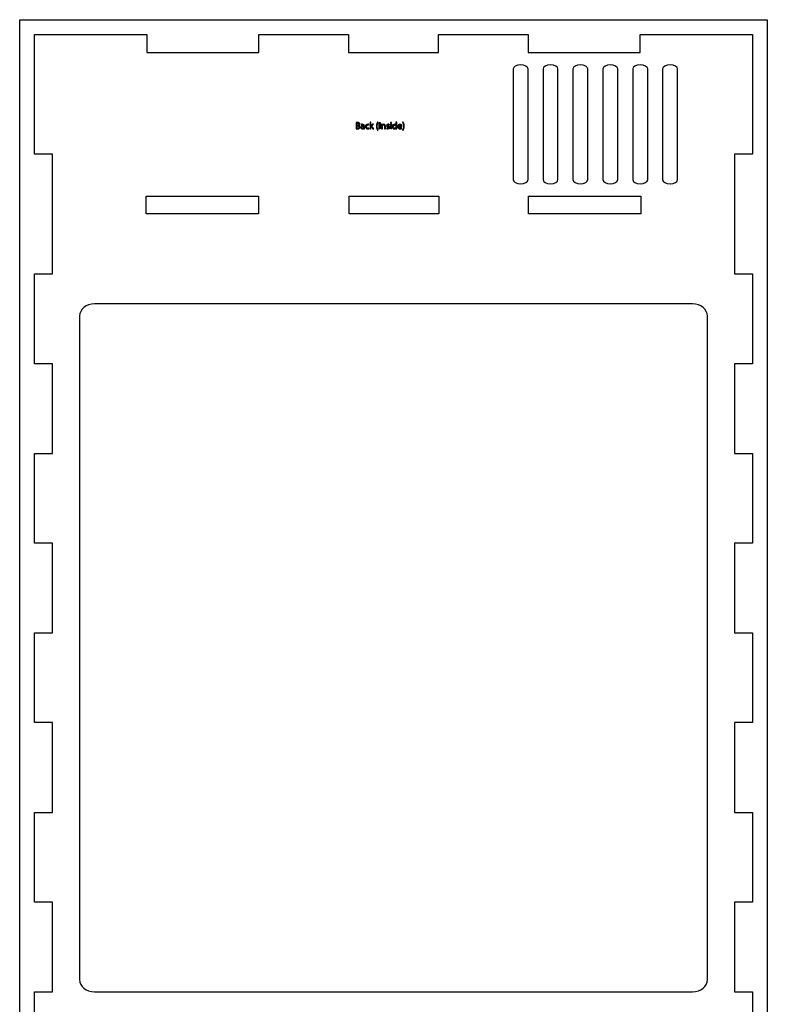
# Model space of a CAD drawing. Extents: x -155 to 554, y -508 to 909.
# Tile 2 of 2: x -155 to 554, y -24 to 909. Entities that reach past the tile are written whole.
import ezdxf

# ---------------------------------------------------------------- set-up
doc = ezdxf.new("R2010")
doc.units = 0
doc.header["$MEASUREMENT"] = 0
doc.layers.add('LAYER_1', color=7, linetype='CONTINUOUS')

# ---------------------------------------------------------------- blocks, each defined once
blk = doc.blocks.new('BLOCK_2')
at = {"layer": 'LAYER_1', "color": 7}
blk.add_lwpolyline([(-140.66, 894.99), (-34.36, 894.99), (-34.36, 877.98), (71.94, 877.98), (71.94, 894.99), (156.98, 894.99), (156.98, 877.98), (242.02, 877.98), (242.02, 894.99), (327.06, 894.99), (327.06, 877.98), (433.36, 877.98), (433.36, 894.99), (539.66, 894.99), (539.66, 781.6), (522.65, 781.6), (522.65, 668.22), (539.66, 668.22), (539.66, 583.18), (522.65, 583.18), (522.65, 498.14), (539.66, 498.14), (539.66, 413.1), (522.65, 413.1), (522.65, 328.06), (539.66, 328.06), (539.66, 243.02), (522.65, 243.02), (522.65, 157.98), (539.66, 157.98), (539.66, 72.94), (522.65, 72.94), (522.65, -12.1), (539.66, -12.1), (539.66, -97.14), (522.65, -97.14), (522.65, -182.18), (539.66, -182.18), (539.66, -267.22), (522.65, -267.22), (522.65, -380.6), (539.66, -380.6), (539.66, -493.99), (433.36, -493.99), (433.36, -476.98), (327.06, -476.98), (327.06, -493.99), (242.02, -493.99), (242.02, -476.98), (156.98, -476.98), (156.98, -493.99), (71.94, -493.99), (71.94, -476.98), (-34.36, -476.98), (-34.36, -493.99), (-140.66, -493.99), (-140.66, -380.6), (-123.65, -380.6), (-123.65, -267.22), (-140.66, -267.22), (-140.66, -182.18), (-123.65, -182.18), (-123.65, -97.14), (-140.66, -97.14), (-140.66, -12.1), (-123.65, -12.1), (-123.65, 72.94), (-140.66, 72.94), (-140.66, 157.98), (-123.65, 157.98), (-123.65, 243.02), (-140.66, 243.02), (-140.66, 328.06), (-123.65, 328.06), (-123.65, 413.1), (-140.66, 413.1), (-140.66, 498.14), (-123.65, 498.14), (-123.65, 583.18), (-140.66, 583.18), (-140.66, 668.22), (-123.65, 668.22), (-123.65, 781.6), (-140.66, 781.6), (-140.66, 894.99)], dxfattribs=at)
blk = doc.blocks.new('BLOCK_3')
at = {"layer": 'LAYER_1', "color": 7}
for points in [[(-34.81, 742.06), (71.48, 742.06), (71.48, 725.05), (-34.81, 725.05), (-34.81, 742.06)], [(157.39, 742.06), (242.43, 742.06), (242.43, 725.05), (157.39, 725.05), (157.39, 742.06)], [(327.52, 742.06), (433.82, 742.06), (433.82, 725.05), (327.52, 725.05), (327.52, 742.06)]]:
    blk.add_lwpolyline(points, dxfattribs=at)

msp = doc.modelspace()

# ---------------------------------------------------------------- hatches: boundary and pattern name
at = {"layer": 'LAYER_1'}
h = msp.add_hatch(color=1, dxfattribs=at)
h.dxf.hatch_style = 2
edge = h.paths.add_edge_path()
edge.add_spline(control_points=[(164.02, 811.67), (164.36, 811.75), (164.91, 811.81), (165.45, 811.81), (166.24, 811.81), (166.74, 811.67), (167.11, 811.37), (167.42, 811.13), (167.62, 810.77), (167.62, 810.3), (167.62, 809.7), (167.23, 809.19), (166.6, 808.96), (166.6, 808.96), (166.6, 808.94), (166.6, 808.94), (167.17, 808.8), (167.85, 808.33), (167.85, 807.43), (167.85, 806.9), (167.64, 806.5), (167.33, 806.21), (166.91, 805.82), (166.23, 805.64), (165.24, 805.64), (164.7, 805.64), (164.28, 805.68), (164.02, 805.71), (164.02, 805.71), (164.02, 811.67), (164.02, 811.67), (164.02, 811.67), (164.02, 811.67), (164.02, 811.67)], knot_values=[0, 0, 0, 0, 1, 1, 1, 2, 2, 2, 3, 3, 3, 4, 4, 4, 5, 5, 5, 6, 6, 6, 7, 7, 7, 8, 8, 8, 9, 9, 9, 10, 10, 10, 11, 11, 11, 11], degree=3, periodic=1)
edge = h.paths.add_edge_path()
edge.add_spline(control_points=[(164.8, 809.19), (164.8, 809.19), (165.51, 809.19), (165.51, 809.19), (166.33, 809.19), (166.82, 809.63), (166.82, 810.21), (166.82, 810.92), (166.29, 811.2), (165.5, 811.2), (165.14, 811.2), (164.93, 811.18), (164.8, 811.15), (164.8, 811.15), (164.8, 809.19), (164.8, 809.19), (164.8, 809.19), (164.8, 809.19), (164.8, 809.19)], knot_values=[0, 0, 0, 0, 1, 1, 1, 2, 2, 2, 3, 3, 3, 4, 4, 4, 5, 5, 5, 6, 6, 6, 6], degree=3, periodic=1)
edge = h.paths.add_edge_path()
edge.add_spline(control_points=[(164.8, 806.29), (164.96, 806.26), (165.18, 806.25), (165.46, 806.25), (166.27, 806.25), (167.02, 806.55), (167.02, 807.43), (167.02, 808.25), (166.31, 808.6), (165.45, 808.6), (165.45, 808.6), (164.8, 808.6), (164.8, 808.6), (164.8, 808.6), (164.8, 806.29), (164.8, 806.29), (164.8, 806.29), (164.8, 806.29), (164.8, 806.29)], knot_values=[0, 0, 0, 0, 1, 1, 1, 2, 2, 2, 3, 3, 3, 4, 4, 4, 5, 5, 5, 6, 6, 6, 6], degree=3, periodic=1)
h = msp.add_hatch(color=1, dxfattribs=at)
h.dxf.hatch_style = 2
edge = h.paths.add_edge_path()
edge.add_spline(control_points=[(178.02, 808.05), (178.02, 808.05), (178.04, 808.05), (178.04, 808.05), (178.15, 808.21), (178.29, 808.4), (178.42, 808.55), (178.42, 808.55), (179.71, 810.05), (179.71, 810.05), (179.71, 810.05), (180.65, 810.05), (180.65, 810.05), (180.65, 810.05), (178.98, 808.26), (178.98, 808.26), (178.98, 808.26), (180.9, 805.7), (180.9, 805.7), (180.9, 805.7), (179.92, 805.7), (179.92, 805.7), (179.92, 805.7), (178.43, 807.79), (178.43, 807.79), (178.43, 807.79), (178.03, 807.33), (178.03, 807.33), (178.03, 807.33), (178.03, 805.7), (178.03, 805.7), (178.03, 805.7), (177.24, 805.7), (177.24, 805.7), (177.24, 805.7), (177.24, 812.09), (177.24, 812.09), (177.24, 812.09), (178.03, 812.09), (178.03, 812.09), (178.03, 812.09), (178.02, 808.05), (178.02, 808.05), (178.02, 808.05), (178.02, 808.05), (178.02, 808.05)], knot_values=[0, 0, 0, 0, 1, 1, 1, 2, 2, 2, 3, 3, 3, 4, 4, 4, 5, 5, 5, 6, 6, 6, 7, 7, 7, 8, 8, 8, 9, 9, 9, 10, 10, 10, 11, 11, 11, 12, 12, 12, 13, 13, 13, 14, 14, 14, 15, 15, 15, 15], degree=3, periodic=1)
h = msp.add_hatch(color=1, dxfattribs=at)
h.dxf.hatch_style = 2
edge = h.paths.add_edge_path()
edge.add_spline(control_points=[(185.08, 811.94), (184.42, 811.05), (183.96, 809.89), (183.96, 808.25), (183.96, 806.65), (184.45, 805.51), (185.08, 804.61), (185.08, 804.61), (184.47, 804.61), (184.47, 804.61), (183.9, 805.35), (183.29, 806.51), (183.29, 808.26), (183.3, 810.03), (183.9, 811.19), (184.47, 811.94), (184.47, 811.94), (185.08, 811.94), (185.08, 811.94)], knot_values=[0, 0, 0, 0, 1, 1, 1, 2, 2, 2, 3, 3, 3, 4, 4, 4, 5, 5, 5, 6, 6, 6, 6], degree=3, periodic=1)
h = msp.add_hatch(color=1, dxfattribs=at)
h.dxf.hatch_style = 2
edge = h.paths.add_edge_path()
edge.add_spline(control_points=[(202.59, 812.09), (202.59, 812.09), (202.59, 806.82), (202.59, 806.82), (202.59, 806.43), (202.6, 805.99), (202.62, 805.7), (202.62, 805.7), (201.92, 805.7), (201.92, 805.7), (201.92, 805.7), (201.88, 806.45), (201.88, 806.45), (201.88, 806.45), (201.86, 806.45), (201.86, 806.45), (201.62, 805.97), (201.1, 805.6), (200.39, 805.6), (199.34, 805.6), (198.52, 806.49), (198.52, 807.81), (198.51, 809.26), (199.42, 810.14), (200.47, 810.14), (201.14, 810.14), (201.59, 809.83), (201.78, 809.49), (201.78, 809.49), (201.8, 809.49), (201.8, 809.49), (201.8, 809.49), (201.8, 812.09), (201.8, 812.09), (201.8, 812.09), (202.59, 812.09), (202.59, 812.09), (202.59, 812.09), (202.59, 812.09), (202.59, 812.09)], knot_values=[0, 0, 0, 0, 1, 1, 1, 2, 2, 2, 3, 3, 3, 4, 4, 4, 5, 5, 5, 6, 6, 6, 7, 7, 7, 8, 8, 8, 9, 9, 9, 10, 10, 10, 11, 11, 11, 12, 12, 12, 13, 13, 13, 13], degree=3, periodic=1)
edge = h.paths.add_edge_path()
edge.add_spline(control_points=[(201.8, 808.28), (201.8, 808.38), (201.79, 808.51), (201.77, 808.61), (201.65, 809.11), (201.22, 809.52), (200.62, 809.52), (199.8, 809.52), (199.32, 808.8), (199.32, 807.85), (199.32, 806.96), (199.76, 806.24), (200.6, 806.24), (201.14, 806.24), (201.62, 806.6), (201.77, 807.18), (201.79, 807.29), (201.8, 807.4), (201.8, 807.52), (201.8, 807.52), (201.8, 808.28), (201.8, 808.28), (201.8, 808.28), (201.8, 808.28), (201.8, 808.28)], knot_values=[0, 0, 0, 0, 1, 1, 1, 2, 2, 2, 3, 3, 3, 4, 4, 4, 5, 5, 5, 6, 6, 6, 7, 7, 7, 8, 8, 8, 8], degree=3, periodic=1)
h = msp.add_hatch(color=1, dxfattribs=at)
h.dxf.hatch_style = 2
edge = h.paths.add_edge_path()
edge.add_spline(control_points=[(207.94, 804.61), (208.57, 805.5), (209.06, 806.66), (209.06, 808.28), (209.06, 809.9), (208.58, 811.04), (207.94, 811.94), (207.94, 811.94), (208.55, 811.94), (208.55, 811.94), (209.12, 811.21), (209.73, 810.04), (209.73, 808.28), (209.72, 806.51), (209.12, 805.36), (208.55, 804.61), (208.55, 804.61), (207.94, 804.61), (207.94, 804.61)], knot_values=[0, 0, 0, 0, 1, 1, 1, 2, 2, 2, 3, 3, 3, 4, 4, 4, 5, 5, 5, 6, 6, 6, 6], degree=3, periodic=1)
h = msp.add_hatch(color=1, dxfattribs=at)
h.dxf.hatch_style = 2
edge = h.paths.add_edge_path()
edge.add_spline(control_points=[(171.93, 806.74), (171.93, 806.36), (171.95, 805.99), (172, 805.7), (172, 805.7), (171.28, 805.7), (171.28, 805.7), (171.28, 805.7), (171.22, 806.24), (171.22, 806.24), (171.22, 806.24), (171.2, 806.24), (171.2, 806.24), (170.95, 805.9), (170.48, 805.6), (169.86, 805.6), (168.98, 805.6), (168.53, 806.22), (168.53, 806.85), (168.53, 807.9), (169.47, 808.48), (171.15, 808.47), (171.15, 808.47), (171.15, 808.56), (171.15, 808.56), (171.15, 808.91), (171.05, 809.57), (170.16, 809.56), (169.74, 809.56), (169.32, 809.44), (169.01, 809.23), (169.01, 809.23), (168.83, 809.77), (168.83, 809.77), (169.19, 809.99), (169.73, 810.14), (170.27, 810.14), (171.61, 810.14), (171.93, 809.23), (171.93, 808.37), (171.93, 808.37), (171.93, 806.74), (171.93, 806.74), (171.93, 806.74), (171.93, 806.74), (171.93, 806.74)], knot_values=[0, 0, 0, 0, 1, 1, 1, 2, 2, 2, 3, 3, 3, 4, 4, 4, 5, 5, 5, 6, 6, 6, 7, 7, 7, 8, 8, 8, 9, 9, 9, 10, 10, 10, 11, 11, 11, 12, 12, 12, 13, 13, 13, 14, 14, 14, 15, 15, 15, 15], degree=3, periodic=1)
edge = h.paths.add_edge_path()
edge.add_spline(control_points=[(171.17, 807.92), (170.3, 807.94), (169.32, 807.78), (169.32, 806.94), (169.32, 806.42), (169.66, 806.18), (170.06, 806.18), (170.63, 806.18), (171, 806.54), (171.13, 806.91), (171.16, 807), (171.17, 807.09), (171.17, 807.16), (171.17, 807.16), (171.17, 807.92), (171.17, 807.92), (171.17, 807.92), (171.17, 807.92), (171.17, 807.92)], knot_values=[0, 0, 0, 0, 1, 1, 1, 2, 2, 2, 3, 3, 3, 4, 4, 4, 5, 5, 5, 6, 6, 6, 6], degree=3, periodic=1)
h = msp.add_hatch(color=1, dxfattribs=at)
h.dxf.hatch_style = 2
edge = h.paths.add_edge_path()
edge.add_spline(control_points=[(176.31, 805.85), (176.11, 805.75), (175.65, 805.6), (175.06, 805.6), (173.75, 805.6), (172.89, 806.49), (172.89, 807.82), (172.89, 809.16), (173.81, 810.14), (175.24, 810.14), (175.7, 810.14), (176.12, 810.03), (176.33, 809.91), (176.33, 809.91), (176.16, 809.31), (176.16, 809.31), (175.97, 809.4), (175.67, 809.51), (175.24, 809.51), (174.24, 809.51), (173.7, 808.77), (173.7, 807.87), (173.7, 806.86), (174.34, 806.24), (175.21, 806.24), (175.66, 806.24), (175.96, 806.34), (176.18, 806.44), (176.18, 806.44), (176.31, 805.85), (176.31, 805.85)], knot_values=[0, 0, 0, 0, 1, 1, 1, 2, 2, 2, 3, 3, 3, 4, 4, 4, 5, 5, 5, 6, 6, 6, 7, 7, 7, 8, 8, 8, 9, 9, 9, 10, 10, 10, 10], degree=3, periodic=1)
h = msp.add_hatch(color=1, dxfattribs=at)
h.dxf.hatch_style = 2
h.paths.add_polyline_path([(186.74, 811.76), (186.74, 805.7), (185.94, 805.7), (185.94, 811.76)])
h = msp.add_hatch(color=1, dxfattribs=at)
h.dxf.hatch_style = 2
edge = h.paths.add_edge_path()
edge.add_spline(control_points=[(188.17, 808.87), (188.17, 809.33), (188.16, 809.69), (188.13, 810.05), (188.13, 810.05), (188.83, 810.05), (188.83, 810.05), (188.83, 810.05), (188.88, 809.33), (188.88, 809.33), (188.88, 809.33), (188.9, 809.33), (188.9, 809.33), (189.11, 809.74), (189.62, 810.14), (190.34, 810.14), (190.94, 810.14), (191.88, 809.78), (191.88, 808.29), (191.88, 808.29), (191.88, 805.7), (191.88, 805.7), (191.88, 805.7), (191.08, 805.7), (191.08, 805.7), (191.08, 805.7), (191.08, 808.21), (191.08, 808.21), (191.08, 808.91), (190.82, 809.5), (190.08, 809.5), (189.56, 809.5), (189.16, 809.13), (189.01, 808.69), (188.98, 808.58), (188.96, 808.45), (188.96, 808.32), (188.96, 808.32), (188.96, 805.7), (188.96, 805.7), (188.96, 805.7), (188.17, 805.7), (188.17, 805.7), (188.17, 805.7), (188.17, 808.87), (188.17, 808.87), (188.17, 808.87), (188.17, 808.87), (188.17, 808.87)], knot_values=[0, 0, 0, 0, 1, 1, 1, 2, 2, 2, 3, 3, 3, 4, 4, 4, 5, 5, 5, 6, 6, 6, 7, 7, 7, 8, 8, 8, 9, 9, 9, 10, 10, 10, 11, 11, 11, 12, 12, 12, 13, 13, 13, 14, 14, 14, 15, 15, 15, 16, 16, 16, 16], degree=3, periodic=1)
h = msp.add_hatch(color=1, dxfattribs=at)
h.dxf.hatch_style = 2
edge = h.paths.add_edge_path()
edge.add_spline(control_points=[(193.05, 806.5), (193.3, 806.35), (193.71, 806.19), (194.11, 806.19), (194.67, 806.19), (194.95, 806.47), (194.95, 806.84), (194.95, 807.22), (194.72, 807.41), (194.14, 807.63), (193.35, 807.92), (192.98, 808.34), (192.98, 808.86), (192.98, 809.56), (193.56, 810.14), (194.49, 810.14), (194.92, 810.14), (195.31, 810.02), (195.55, 809.87), (195.55, 809.87), (195.36, 809.29), (195.36, 809.29), (195.19, 809.4), (194.87, 809.56), (194.47, 809.56), (194, 809.56), (193.75, 809.28), (193.75, 808.96), (193.75, 808.6), (194, 808.44), (194.56, 808.21), (195.31, 807.93), (195.71, 807.56), (195.71, 806.91), (195.71, 806.13), (195.1, 805.59), (194.09, 805.59), (193.61, 805.59), (193.17, 805.72), (192.86, 805.9), (192.86, 805.9), (193.05, 806.5), (193.05, 806.5)], knot_values=[0, 0, 0, 0, 1, 1, 1, 2, 2, 2, 3, 3, 3, 4, 4, 4, 5, 5, 5, 6, 6, 6, 7, 7, 7, 8, 8, 8, 9, 9, 9, 10, 10, 10, 11, 11, 11, 12, 12, 12, 13, 13, 13, 14, 14, 14, 14], degree=3, periodic=1)
h = msp.add_hatch(color=1, dxfattribs=at)
h.dxf.hatch_style = 2
edge = h.paths.add_edge_path()
edge.add_spline(control_points=[(197.61, 811.28), (197.61, 811.01), (197.42, 810.79), (197.1, 810.79), (196.82, 810.79), (196.63, 811.01), (196.63, 811.28), (196.63, 811.55), (196.83, 811.77), (197.12, 811.77), (197.41, 811.77), (197.61, 811.56), (197.61, 811.28)], knot_values=[0, 0, 0, 0, 1, 1, 1, 2, 2, 2, 3, 3, 3, 4, 4, 4, 4], degree=3, periodic=1)
h.paths.add_polyline_path([(196.73, 805.7), (196.73, 810.05), (197.52, 810.05), (197.52, 805.7)])
h = msp.add_hatch(color=1, dxfattribs=at)
h.dxf.hatch_style = 2
edge = h.paths.add_edge_path()
edge.add_spline(control_points=[(204.35, 807.73), (204.37, 806.66), (205.04, 806.22), (205.84, 806.22), (206.41, 806.22), (206.76, 806.32), (207.05, 806.44), (207.05, 806.44), (207.2, 805.88), (207.2, 805.88), (206.92, 805.75), (206.43, 805.6), (205.74, 805.6), (204.39, 805.6), (203.59, 806.49), (203.59, 807.8), (203.59, 809.12), (204.37, 810.14), (205.64, 810.14), (207.07, 810.14), (207.44, 808.9), (207.44, 808.1), (207.44, 807.94), (207.43, 807.82), (207.41, 807.73), (207.41, 807.73), (204.35, 807.73), (204.35, 807.73), (204.35, 807.73), (204.35, 807.73), (204.35, 807.73)], knot_values=[0, 0, 0, 0, 1, 1, 1, 2, 2, 2, 3, 3, 3, 4, 4, 4, 5, 5, 5, 6, 6, 6, 7, 7, 7, 8, 8, 8, 9, 9, 9, 10, 10, 10, 10], degree=3, periodic=1)
edge = h.paths.add_edge_path()
edge.add_spline(control_points=[(206.67, 808.3), (206.68, 808.79), (206.46, 809.58), (205.57, 809.58), (204.76, 809.58), (204.42, 808.85), (204.36, 808.3), (204.36, 808.3), (206.67, 808.3), (206.67, 808.3)], knot_values=[0, 0, 0, 0, 1, 1, 1, 2, 2, 2, 3, 3, 3, 3], degree=3, periodic=1)

# ---------------------------------------------------------------- linework, layer by layer
at = {"layer": 'LAYER_1', "color": 7}
msp.add_lwpolyline([(-154.83, 909.16), (553.83, 909.16), (553.83, -508.16), (-154.83, -508.16), (-154.83, 909.16)], dxfattribs=at)
at = {"layer": 'LAYER_1'}
for points in [[(186.74, 811.76), (186.74, 805.7), (185.94, 805.7), (185.94, 811.76), (186.74, 811.76)], [(196.73, 805.7), (196.73, 810.05), (197.52, 810.05), (197.52, 805.7), (196.73, 805.7)]]:
    msp.add_lwpolyline(points, dxfattribs=at)
at = {"layer": 'LAYER_1', "color": 7}
for points in [[(327.06, 757.58), (327.06, 755.47), (323.89, 753.76), (319.97, 753.76), (319.97, 753.76), (319.97, 753.76), (319.97, 753.76), (316.06, 753.76), (312.89, 755.47), (312.89, 757.58), (312.89, 757.58), (312.89, 862.48), (312.89, 862.48), (312.89, 864.59), (316.06, 866.3), (319.97, 866.3), (319.97, 866.3), (319.97, 866.3), (319.97, 866.3), (323.89, 866.3), (327.06, 864.59), (327.06, 862.48), (327.06, 862.48), (327.06, 757.58), (327.06, 757.58)], [(355.41, 757.58), (355.41, 755.47), (352.23, 753.76), (348.32, 753.76), (348.32, 753.76), (348.32, 753.76), (348.32, 753.76), (344.41, 753.76), (341.23, 755.47), (341.23, 757.58), (341.23, 757.58), (341.23, 862.48), (341.23, 862.48), (341.23, 864.59), (344.41, 866.3), (348.32, 866.3), (348.32, 866.3), (348.32, 866.3), (348.32, 866.3), (352.23, 866.3), (355.41, 864.59), (355.41, 862.48), (355.41, 862.48), (355.41, 757.58), (355.41, 757.58)], [(383.75, 757.58), (383.75, 755.47), (380.58, 753.76), (376.67, 753.76), (376.67, 753.76), (376.67, 753.76), (376.67, 753.76), (372.75, 753.76), (369.58, 755.47), (369.58, 757.58), (369.58, 757.58), (369.58, 862.48), (369.58, 862.48), (369.58, 864.59), (372.75, 866.3), (376.67, 866.3), (376.67, 866.3), (376.67, 866.3), (376.67, 866.3), (380.58, 866.3), (383.75, 864.59), (383.75, 862.48), (383.75, 862.48), (383.75, 757.58), (383.75, 757.58)], [(412.1, 757.58), (412.1, 755.47), (408.93, 753.76), (405.01, 753.76), (405.01, 753.76), (405.01, 753.76), (405.01, 753.76), (401.1, 753.76), (397.93, 755.47), (397.93, 757.58), (397.93, 757.58), (397.93, 862.48), (397.93, 862.48), (397.93, 864.59), (401.1, 866.3), (405.01, 866.3), (405.01, 866.3), (405.01, 866.3), (405.01, 866.3), (408.93, 866.3), (412.1, 864.59), (412.1, 862.48), (412.1, 862.48), (412.1, 757.58), (412.1, 757.58)], [(440.45, 757.58), (440.45, 755.47), (437.27, 753.76), (433.36, 753.76), (433.36, 753.76), (433.36, 753.76), (433.36, 753.76), (429.45, 753.76), (426.27, 755.47), (426.27, 757.58), (426.27, 757.58), (426.27, 862.48), (426.27, 862.48), (426.27, 864.59), (429.45, 866.3), (433.36, 866.3), (433.36, 866.3), (433.36, 866.3), (433.36, 866.3), (437.27, 866.3), (440.45, 864.59), (440.45, 862.48), (440.45, 862.48), (440.45, 757.58), (440.45, 757.58)], [(468.79, 757.58), (468.79, 755.47), (465.62, 753.76), (461.71, 753.76), (461.71, 753.76), (461.71, 753.76), (461.71, 753.76), (457.79, 753.76), (454.62, 755.47), (454.62, 757.58), (454.62, 757.58), (454.62, 862.48), (454.62, 862.48), (454.62, 864.59), (457.79, 866.3), (461.71, 866.3), (461.71, 866.3), (461.71, 866.3), (461.71, 866.3), (465.62, 866.3), (468.79, 864.59), (468.79, 862.48), (468.79, 862.48), (468.79, 757.58), (468.79, 757.58)], [(497.14, -0.47), (497.14, -6.89), (490.79, -12.1), (482.96, -12.1), (482.96, -12.1), (-83.96, -12.1), (-83.96, -12.1), (-91.79, -12.1), (-98.14, -6.89), (-98.14, -0.47), (-98.14, -0.47), (-98.14, 628.24), (-98.14, 628.24), (-98.14, 634.66), (-91.79, 639.87), (-83.96, 639.87), (-83.96, 639.87), (482.96, 639.87), (482.96, 639.87), (490.79, 639.87), (497.14, 634.66), (497.14, 628.24), (497.14, 628.24), (497.14, -0.47), (497.14, -0.47)]]:
    msp.add_open_spline(points, degree=3, knots=[0, 0, 0, 0, 1, 1, 1, 2, 2, 2, 3, 3, 3, 4, 4, 4, 5, 5, 5, 6, 6, 6, 7, 7, 7, 8, 8, 8, 8], dxfattribs=at)
at = {"layer": 'LAYER_1'}
for points, knots in [([(164.02, 811.67), (164.36, 811.75), (164.91, 811.81), (165.45, 811.81), (166.24, 811.81), (166.74, 811.67), (167.11, 811.37), (167.42, 811.13), (167.62, 810.77), (167.62, 810.3), (167.62, 809.7), (167.23, 809.19), (166.6, 808.96), (166.6, 808.96), (166.6, 808.94), (166.6, 808.94), (167.17, 808.8), (167.85, 808.33), (167.85, 807.43), (167.85, 806.9), (167.64, 806.5), (167.33, 806.21), (166.91, 805.82), (166.23, 805.64), (165.24, 805.64), (164.7, 805.64), (164.28, 805.68), (164.02, 805.71), (164.02, 805.71), (164.02, 811.67), (164.02, 811.67), (164.02, 811.67), (164.02, 811.67), (164.02, 811.67)], [0, 0, 0, 0, 1, 1, 1, 2, 2, 2, 3, 3, 3, 4, 4, 4, 5, 5, 5, 6, 6, 6, 7, 7, 7, 8, 8, 8, 9, 9, 9, 10, 10, 10, 11, 11, 11, 11]), ([(178.02, 808.05), (178.02, 808.05), (178.04, 808.05), (178.04, 808.05), (178.15, 808.21), (178.29, 808.4), (178.42, 808.55), (178.42, 808.55), (179.71, 810.05), (179.71, 810.05), (179.71, 810.05), (180.65, 810.05), (180.65, 810.05), (180.65, 810.05), (178.98, 808.26), (178.98, 808.26), (178.98, 808.26), (180.9, 805.7), (180.9, 805.7), (180.9, 805.7), (179.92, 805.7), (179.92, 805.7), (179.92, 805.7), (178.43, 807.79), (178.43, 807.79), (178.43, 807.79), (178.03, 807.33), (178.03, 807.33), (178.03, 807.33), (178.03, 805.7), (178.03, 805.7), (178.03, 805.7), (177.24, 805.7), (177.24, 805.7), (177.24, 805.7), (177.24, 812.09), (177.24, 812.09), (177.24, 812.09), (178.03, 812.09), (178.03, 812.09), (178.03, 812.09), (178.02, 808.05), (178.02, 808.05), (178.02, 808.05), (178.02, 808.05), (178.02, 808.05)], [0, 0, 0, 0, 1, 1, 1, 2, 2, 2, 3, 3, 3, 4, 4, 4, 5, 5, 5, 6, 6, 6, 7, 7, 7, 8, 8, 8, 9, 9, 9, 10, 10, 10, 11, 11, 11, 12, 12, 12, 13, 13, 13, 14, 14, 14, 15, 15, 15, 15]), ([(185.08, 811.94), (184.42, 811.05), (183.96, 809.89), (183.96, 808.25), (183.96, 806.65), (184.45, 805.51), (185.08, 804.61), (185.08, 804.61), (184.47, 804.61), (184.47, 804.61), (183.9, 805.35), (183.29, 806.51), (183.29, 808.26), (183.3, 810.03), (183.9, 811.19), (184.47, 811.94), (184.47, 811.94), (185.08, 811.94), (185.08, 811.94)], [0, 0, 0, 0, 1, 1, 1, 2, 2, 2, 3, 3, 3, 4, 4, 4, 5, 5, 5, 6, 6, 6, 6]), ([(202.59, 812.09), (202.59, 812.09), (202.59, 806.82), (202.59, 806.82), (202.59, 806.43), (202.6, 805.99), (202.62, 805.7), (202.62, 805.7), (201.92, 805.7), (201.92, 805.7), (201.92, 805.7), (201.88, 806.45), (201.88, 806.45), (201.88, 806.45), (201.86, 806.45), (201.86, 806.45), (201.62, 805.97), (201.1, 805.6), (200.39, 805.6), (199.34, 805.6), (198.52, 806.49), (198.52, 807.81), (198.51, 809.26), (199.42, 810.14), (200.47, 810.14), (201.14, 810.14), (201.59, 809.83), (201.78, 809.49), (201.78, 809.49), (201.8, 809.49), (201.8, 809.49), (201.8, 809.49), (201.8, 812.09), (201.8, 812.09), (201.8, 812.09), (202.59, 812.09), (202.59, 812.09), (202.59, 812.09), (202.59, 812.09), (202.59, 812.09)], [0, 0, 0, 0, 1, 1, 1, 2, 2, 2, 3, 3, 3, 4, 4, 4, 5, 5, 5, 6, 6, 6, 7, 7, 7, 8, 8, 8, 9, 9, 9, 10, 10, 10, 11, 11, 11, 12, 12, 12, 13, 13, 13, 13]), ([(207.94, 804.61), (208.57, 805.5), (209.06, 806.66), (209.06, 808.28), (209.06, 809.9), (208.58, 811.04), (207.94, 811.94), (207.94, 811.94), (208.55, 811.94), (208.55, 811.94), (209.12, 811.21), (209.73, 810.04), (209.73, 808.28), (209.72, 806.51), (209.12, 805.36), (208.55, 804.61), (208.55, 804.61), (207.94, 804.61), (207.94, 804.61)], [0, 0, 0, 0, 1, 1, 1, 2, 2, 2, 3, 3, 3, 4, 4, 4, 5, 5, 5, 6, 6, 6, 6]), ([(164.8, 809.19), (164.8, 809.19), (165.51, 809.19), (165.51, 809.19), (166.33, 809.19), (166.82, 809.63), (166.82, 810.21), (166.82, 810.92), (166.29, 811.2), (165.5, 811.2), (165.14, 811.2), (164.93, 811.18), (164.8, 811.15), (164.8, 811.15), (164.8, 809.19), (164.8, 809.19), (164.8, 809.19), (164.8, 809.19), (164.8, 809.19)], [0, 0, 0, 0, 1, 1, 1, 2, 2, 2, 3, 3, 3, 4, 4, 4, 5, 5, 5, 6, 6, 6, 6]), ([(164.8, 806.29), (164.96, 806.26), (165.18, 806.25), (165.46, 806.25), (166.27, 806.25), (167.02, 806.55), (167.02, 807.43), (167.02, 808.25), (166.31, 808.6), (165.45, 808.6), (165.45, 808.6), (164.8, 808.6), (164.8, 808.6), (164.8, 808.6), (164.8, 806.29), (164.8, 806.29), (164.8, 806.29), (164.8, 806.29), (164.8, 806.29)], [0, 0, 0, 0, 1, 1, 1, 2, 2, 2, 3, 3, 3, 4, 4, 4, 5, 5, 5, 6, 6, 6, 6]), ([(171.93, 806.74), (171.93, 806.36), (171.95, 805.99), (172, 805.7), (172, 805.7), (171.28, 805.7), (171.28, 805.7), (171.28, 805.7), (171.22, 806.24), (171.22, 806.24), (171.22, 806.24), (171.2, 806.24), (171.2, 806.24), (170.95, 805.9), (170.48, 805.6), (169.86, 805.6), (168.98, 805.6), (168.53, 806.22), (168.53, 806.85), (168.53, 807.9), (169.47, 808.48), (171.15, 808.47), (171.15, 808.47), (171.15, 808.56), (171.15, 808.56), (171.15, 808.91), (171.05, 809.57), (170.16, 809.56), (169.74, 809.56), (169.32, 809.44), (169.01, 809.23), (169.01, 809.23), (168.83, 809.77), (168.83, 809.77), (169.19, 809.99), (169.73, 810.14), (170.27, 810.14), (171.61, 810.14), (171.93, 809.23), (171.93, 808.37), (171.93, 808.37), (171.93, 806.74), (171.93, 806.74), (171.93, 806.74), (171.93, 806.74), (171.93, 806.74)], [0, 0, 0, 0, 1, 1, 1, 2, 2, 2, 3, 3, 3, 4, 4, 4, 5, 5, 5, 6, 6, 6, 7, 7, 7, 8, 8, 8, 9, 9, 9, 10, 10, 10, 11, 11, 11, 12, 12, 12, 13, 13, 13, 14, 14, 14, 15, 15, 15, 15]), ([(171.17, 807.92), (170.3, 807.94), (169.32, 807.78), (169.32, 806.94), (169.32, 806.42), (169.66, 806.18), (170.06, 806.18), (170.63, 806.18), (171, 806.54), (171.13, 806.91), (171.16, 807), (171.17, 807.09), (171.17, 807.16), (171.17, 807.16), (171.17, 807.92), (171.17, 807.92), (171.17, 807.92), (171.17, 807.92), (171.17, 807.92)], [0, 0, 0, 0, 1, 1, 1, 2, 2, 2, 3, 3, 3, 4, 4, 4, 5, 5, 5, 6, 6, 6, 6]), ([(176.31, 805.85), (176.11, 805.75), (175.65, 805.6), (175.06, 805.6), (173.75, 805.6), (172.89, 806.49), (172.89, 807.82), (172.89, 809.16), (173.81, 810.14), (175.24, 810.14), (175.7, 810.14), (176.12, 810.03), (176.33, 809.91), (176.33, 809.91), (176.16, 809.31), (176.16, 809.31), (175.97, 809.4), (175.67, 809.51), (175.24, 809.51), (174.24, 809.51), (173.7, 808.77), (173.7, 807.87), (173.7, 806.86), (174.34, 806.24), (175.21, 806.24), (175.66, 806.24), (175.96, 806.34), (176.18, 806.44), (176.18, 806.44), (176.31, 805.85), (176.31, 805.85)], [0, 0, 0, 0, 1, 1, 1, 2, 2, 2, 3, 3, 3, 4, 4, 4, 5, 5, 5, 6, 6, 6, 7, 7, 7, 8, 8, 8, 9, 9, 9, 10, 10, 10, 10]), ([(188.17, 808.87), (188.17, 809.33), (188.16, 809.69), (188.13, 810.05), (188.13, 810.05), (188.83, 810.05), (188.83, 810.05), (188.83, 810.05), (188.88, 809.33), (188.88, 809.33), (188.88, 809.33), (188.9, 809.33), (188.9, 809.33), (189.11, 809.74), (189.62, 810.14), (190.34, 810.14), (190.94, 810.14), (191.88, 809.78), (191.88, 808.29), (191.88, 808.29), (191.88, 805.7), (191.88, 805.7), (191.88, 805.7), (191.08, 805.7), (191.08, 805.7), (191.08, 805.7), (191.08, 808.21), (191.08, 808.21), (191.08, 808.91), (190.82, 809.5), (190.08, 809.5), (189.56, 809.5), (189.16, 809.13), (189.01, 808.69), (188.98, 808.58), (188.96, 808.45), (188.96, 808.32), (188.96, 808.32), (188.96, 805.7), (188.96, 805.7), (188.96, 805.7), (188.17, 805.7), (188.17, 805.7), (188.17, 805.7), (188.17, 808.87), (188.17, 808.87), (188.17, 808.87), (188.17, 808.87), (188.17, 808.87)], [0, 0, 0, 0, 1, 1, 1, 2, 2, 2, 3, 3, 3, 4, 4, 4, 5, 5, 5, 6, 6, 6, 7, 7, 7, 8, 8, 8, 9, 9, 9, 10, 10, 10, 11, 11, 11, 12, 12, 12, 13, 13, 13, 14, 14, 14, 15, 15, 15, 16, 16, 16, 16]), ([(193.05, 806.5), (193.3, 806.35), (193.71, 806.19), (194.11, 806.19), (194.67, 806.19), (194.95, 806.47), (194.95, 806.84), (194.95, 807.22), (194.72, 807.41), (194.14, 807.63), (193.35, 807.92), (192.98, 808.34), (192.98, 808.86), (192.98, 809.56), (193.56, 810.14), (194.49, 810.14), (194.92, 810.14), (195.31, 810.02), (195.55, 809.87), (195.55, 809.87), (195.36, 809.29), (195.36, 809.29), (195.19, 809.4), (194.87, 809.56), (194.47, 809.56), (194, 809.56), (193.75, 809.28), (193.75, 808.96), (193.75, 808.6), (194, 808.44), (194.56, 808.21), (195.31, 807.93), (195.71, 807.56), (195.71, 806.91), (195.71, 806.13), (195.1, 805.59), (194.09, 805.59), (193.61, 805.59), (193.17, 805.72), (192.86, 805.9), (192.86, 805.9), (193.05, 806.5), (193.05, 806.5)], [0, 0, 0, 0, 1, 1, 1, 2, 2, 2, 3, 3, 3, 4, 4, 4, 5, 5, 5, 6, 6, 6, 7, 7, 7, 8, 8, 8, 9, 9, 9, 10, 10, 10, 11, 11, 11, 12, 12, 12, 13, 13, 13, 14, 14, 14, 14]), ([(197.61, 811.28), (197.61, 811.01), (197.42, 810.79), (197.1, 810.79), (196.82, 810.79), (196.63, 811.01), (196.63, 811.28), (196.63, 811.55), (196.83, 811.77), (197.12, 811.77), (197.41, 811.77), (197.61, 811.56), (197.61, 811.28)], [0, 0, 0, 0, 1, 1, 1, 2, 2, 2, 3, 3, 3, 4, 4, 4, 4]), ([(201.8, 808.28), (201.8, 808.38), (201.79, 808.51), (201.77, 808.61), (201.65, 809.11), (201.22, 809.52), (200.62, 809.52), (199.8, 809.52), (199.32, 808.8), (199.32, 807.85), (199.32, 806.96), (199.76, 806.24), (200.6, 806.24), (201.14, 806.24), (201.62, 806.6), (201.77, 807.18), (201.79, 807.29), (201.8, 807.4), (201.8, 807.52), (201.8, 807.52), (201.8, 808.28), (201.8, 808.28), (201.8, 808.28), (201.8, 808.28), (201.8, 808.28)], [0, 0, 0, 0, 1, 1, 1, 2, 2, 2, 3, 3, 3, 4, 4, 4, 5, 5, 5, 6, 6, 6, 7, 7, 7, 8, 8, 8, 8]), ([(204.35, 807.73), (204.37, 806.66), (205.04, 806.22), (205.84, 806.22), (206.41, 806.22), (206.76, 806.32), (207.05, 806.44), (207.05, 806.44), (207.2, 805.88), (207.2, 805.88), (206.92, 805.75), (206.43, 805.6), (205.74, 805.6), (204.39, 805.6), (203.59, 806.49), (203.59, 807.8), (203.59, 809.12), (204.37, 810.14), (205.64, 810.14), (207.07, 810.14), (207.44, 808.9), (207.44, 808.1), (207.44, 807.94), (207.43, 807.82), (207.41, 807.73), (207.41, 807.73), (204.35, 807.73), (204.35, 807.73), (204.35, 807.73), (204.35, 807.73), (204.35, 807.73)], [0, 0, 0, 0, 1, 1, 1, 2, 2, 2, 3, 3, 3, 4, 4, 4, 5, 5, 5, 6, 6, 6, 7, 7, 7, 8, 8, 8, 9, 9, 9, 10, 10, 10, 10]), ([(206.67, 808.3), (206.68, 808.79), (206.46, 809.58), (205.57, 809.58), (204.76, 809.58), (204.42, 808.85), (204.36, 808.3), (204.36, 808.3), (206.67, 808.3), (206.67, 808.3)], [0, 0, 0, 0, 1, 1, 1, 2, 2, 2, 3, 3, 3, 3])]:
    msp.add_open_spline(points, degree=3, knots=knots, dxfattribs=at)

# ---------------------------------------------------------------- block references
for name in ['BLOCK_2', 'BLOCK_3']:
    msp.add_blockref(name, (0, 0), dxfattribs=at)

doc.saveas('drawing.dxf')
